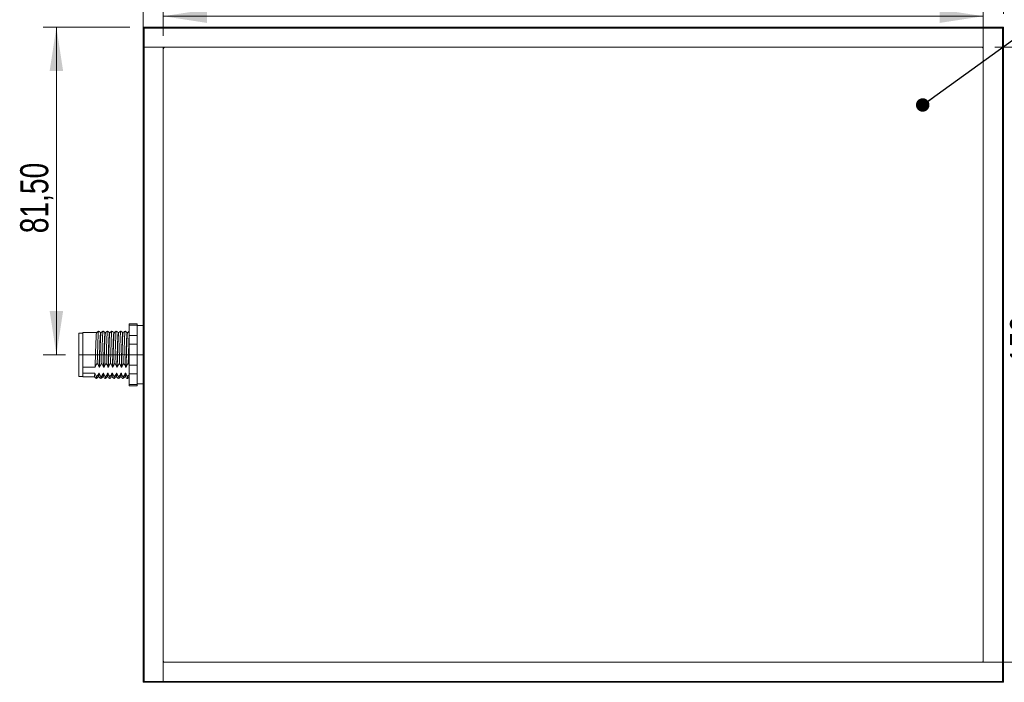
# Model space of a CAD drawing. Header units: millimetres. Extents: x 16 to 406, y 17 to 284.
# Tile 3 of 28: x 123 to 198, y 19 to 69. Entities that reach past the tile are written whole.
import ezdxf

# ---------------------------------------------------------------- set-up
doc = ezdxf.new("R2010")
doc.units = ezdxf.units.MM
doc.linetypes.add('CENTERX2', pattern=[20.32, 12.7, -2.54, 2.54, -2.54])
doc.styles.add('SLDTEXTSTYLE0', font='TXT', dxfattribs={"width": 0.75})
doc.dimstyles.new('SLDDIMSTYLE0', dxfattribs={"dimtxt": 2.116667, "dimasz": 3.302, "dimexe": 0, "dimexo": 0.0625, "dimgap": 0.529167, "dimtad": 1, "dimtoh": 1, "dimlfac": 3.3, "dimrnd": 1e-09, "dimzin": 12, "dimdsep": 46, "dimtxsty": 'SLDTEXTSTYLE0', "dimsah": 1, "dimcen": 0.09, "dimadec": 0, "dimazin": 0, "dimtfac": 1, "dimtofl": 0, "dimtmove": 0, "dimatfit": 3, "dimfxl": 1, "dimtolj": 1, "dimtzin": 12, "dimarcsym": 0})
doc.dimstyles.new('SLDDIMSTYLE1', dxfattribs={"dimtxt": 0, "dimasz": 1.016, "dimexe": 0, "dimexo": 0.0625, "dimgap": 0, "dimtad": 0, "dimtih": 1, "dimtoh": 1, "dimdec": 0, "dimrnd": 1e-09, "dimzin": 0, "dimdsep": 46, "dimtxsty": 'Standard', "dimblk1": 'DOT', "dimblk2": 'DOT', "dimsah": 1, "dimcen": 0.09, "dimadec": 0, "dimazin": 0, "dimtfac": 1.016, "dimtdec": 0, "dimtofl": 0, "dimtmove": 0, "dimatfit": 3, "dimldrblk": 'DOT', "dimfxl": 1, "dimtolj": 1, "dimtzin": 0, "dimarcsym": 0})

# ---------------------------------------------------------------- blocks, each defined once
blk = doc.blocks.new('*D128')
at = {"color": 7, "linetype": 'Continuous', "lineweight": 0}
for p, q in [((131.721, 68.103), (125.175, 68.103)), ((126.175, 43.406), (126.175, 68.103)), ((126.873, 43.406), (125.175, 43.406))]:
    blk.add_line(p, q, dxfattribs=at)
for points in [[(126.175, 68.103), (125.667, 64.801), (126.683, 64.801)], [(126.175, 43.406), (126.683, 46.708), (125.667, 46.708)]]:
    blk.add_solid(points, dxfattribs=at)
at = {"color": 7, "linetype": 'Continuous', "lineweight": 0, "insert": (123.446, 52.569), "char_height": 2.1167, "attachment_point": 1, "rotation": 90, "style": 'SLDTEXTSTYLE0'}
blk.add_mtext('81,50', dxfattribs=at)
blk = doc.blocks.new('*D129')
at = {"color": 7, "linetype": 'Continuous', "lineweight": 0}
for p, q in [((196.933, 66.587), (201.803, 66.587)), ((200.803, 66.587), (200.803, 20.224)), ((196.933, 20.224), (201.803, 20.224))]:
    blk.add_line(p, q, dxfattribs=at)
for points in [[(200.803, 66.587), (200.295, 63.285), (201.311, 63.285)], [(200.803, 20.224), (201.311, 23.526), (200.295, 23.526)]]:
    blk.add_solid(points, dxfattribs=at)
at = {"color": 7, "linetype": 'Continuous', "lineweight": 0, "insert": (198.074, 42.778), "char_height": 2.1167, "attachment_point": 1, "rotation": 90, "style": 'SLDTEXTSTYLE0'}
blk.add_mtext('153', dxfattribs=at)
blk = doc.blocks.new('*D130')
at = {"color": 7, "linetype": 'Continuous', "lineweight": 0}
for p, q in [((134.236, 67.466), (134.236, 69.934)), ((196.055, 67.466), (196.055, 69.934)), ((196.055, 68.934), (134.236, 68.934))]:
    blk.add_line(p, q, dxfattribs=at)
for points in [[(134.236, 68.934), (137.538, 68.426), (137.538, 69.442)], [(196.055, 68.934), (192.753, 69.442), (192.753, 68.426)]]:
    blk.add_solid(points, dxfattribs=at)
at = {"color": 7, "linetype": 'Continuous', "lineweight": 0, "insert": (159.241, 71.662), "char_height": 2.1167, "attachment_point": 1, "style": 'SLDTEXTSTYLE0'}
blk.add_mtext('204', dxfattribs=at)
blk = doc.blocks.new('*D131')
at = {"color": 7, "linetype": 'Continuous', "lineweight": 0}
for p, q in [((132.721, 67.587), (132.721, 73.367)), ((197.57, 69.103), (197.57, 73.367)), ((132.721, 72.367), (197.57, 72.367))]:
    blk.add_line(p, q, dxfattribs=at)
for points in [[(132.721, 72.367), (136.023, 71.859), (136.023, 72.875)], [(197.57, 72.367), (194.268, 72.875), (194.268, 71.859)]]:
    blk.add_solid(points, dxfattribs=at)
at = {"color": 7, "linetype": 'Continuous', "lineweight": 0, "insert": (159.241, 75.095), "char_height": 2.1167, "attachment_point": 1, "style": 'SLDTEXTSTYLE0'}
blk.add_mtext('214', dxfattribs=at)
blk = doc.blocks.new('*D132')
at = {"color": 7, "linetype": 'Continuous', "lineweight": 0}
for p, q in [((198.57, 68.103), (205.219, 68.103)), ((204.219, 68.103), (204.219, 18.709)), ((198.57, 18.709), (205.219, 18.709))]:
    blk.add_line(p, q, dxfattribs=at)
for points in [[(204.219, 68.103), (203.711, 64.801), (204.727, 64.801)], [(204.219, 18.709), (204.727, 22.011), (203.711, 22.011)]]:
    blk.add_solid(points, dxfattribs=at)
at = {"color": 7, "linetype": 'Continuous', "lineweight": 0, "insert": (201.491, 42.778), "char_height": 2.1167, "attachment_point": 1, "rotation": 90, "style": 'SLDTEXTSTYLE0'}
blk.add_mtext('163', dxfattribs=at)
blk = doc.blocks.new('_DOT')
at = {"color": 0, "linetype": 'ByBlock', "lineweight": -2}
blk.add_line((-0.5, 0), (-1, 0), dxfattribs=at)
at = {"color": 0, "linetype": 'ByBlock', "const_width": 0.5}
blk.add_lwpolyline([(-0.25, 0, 1), (0.25, 0, 1)], format="xyb", close=True, dxfattribs=at)

msp = doc.modelspace()

# ---------------------------------------------------------------- linework, layer by layer
at = {"color": 7, "linetype": 'Continuous', "lineweight": 15}
for p, q in [((132.7213, 68.1025), (132.7819, 68.0419)), ((132.7213, 68.1025), (134.2365, 68.1025)), ((132.7213, 66.5874), (132.7213, 68.1025)), ((134.2365, 68.0419), (132.7819, 68.0419)), ((132.7819, 68.0419), (132.7819, 66.5874)), ((134.2365, 68.0419), (134.2365, 68.1025)), ((134.2365, 68.1025), (196.0547, 68.1025)), ((196.0547, 68.0419), (134.2365, 68.0419)), ((196.0547, 68.1025), (196.0547, 68.0419)), ((196.0547, 68.0419), (196.0547, 68.1025)), ((196.0547, 68.1025), (197.5698, 68.1025)), ((196.0547, 66.5874), (196.0547, 68.0419)), ((196.0547, 20.2238), (196.0547, 68.0419)), ((197.5092, 68.0419), (196.0547, 68.0419)), ((197.5698, 68.1025), (197.5092, 68.0419)), ((197.5092, 66.5874), (197.5092, 68.0419)), ((197.5698, 68.1025), (197.5698, 66.5874)), ((132.7213, 20.2238), (132.7213, 66.5874)), ((132.7213, 66.5874), (132.7819, 66.5874)), ((132.7819, 66.5874), (132.7213, 66.5874)), ((132.7819, 66.5874), (132.7819, 20.2238)), ((132.7819, 66.5874), (134.2365, 66.5874)), ((196.0547, 66.5874), (132.7819, 66.5874)), ((134.2365, 66.5874), (134.2365, 18.7692)), ((134.2365, 20.345), (134.2365, 66.4662)), ((134.3577, 66.5874), (195.9335, 66.5874)), ((196.0547, 66.4662), (196.0547, 20.345)), ((197.5092, 66.5874), (197.5698, 66.5874)), ((197.5092, 20.2238), (197.5092, 66.5874)), ((197.5698, 66.5874), (197.5698, 20.2238)), ((131.6607, 45.6362), (131.6607, 45.7377)), ((132.2668, 45.6362), (131.6607, 45.6362)), ((131.6607, 44.849), (131.6607, 45.6362)), ((132.2668, 45.7377), (132.2668, 45.6362)), ((132.2668, 45.5286), (132.2668, 45.6362)), ((132.2668, 45.5286), (132.2668, 44.9566)), ((127.8728, 41.7692), (127.8728, 45.0419)), ((128.1759, 42.4722), (128.1759, 45.0722)), ((131.6607, 44.849), (132.2668, 44.849)), ((131.6607, 44.1929), (131.6607, 44.849)), ((132.2668, 44.849), (132.2668, 44.9566)), ((132.2668, 44.849), (132.2668, 44.1929)), ((132.2668, 44.1929), (131.6607, 44.1929)), ((131.6607, 42.6183), (131.6607, 44.1929)), ((132.2668, 43.9775), (132.2668, 44.1929)), ((132.2668, 43.9775), (132.2668, 42.8336)), ((128.1759, 42.4722), (129.0911, 42.4722)), ((128.1759, 42.4722), (128.1759, 42.2485)), ((129.3941, 42.4722), (129.4244, 42.4722)), ((129.7275, 42.4722), (129.7578, 42.4722)), ((130.0608, 42.4722), (130.0911, 42.4722)), ((130.3941, 42.4722), (130.4244, 42.4722)), ((130.7275, 42.4722), (130.7578, 42.4722)), ((131.0608, 42.4722), (131.0911, 42.4722)), ((131.3941, 42.4722), (131.4244, 42.4722)), ((131.6607, 42.6183), (132.2668, 42.6183)), ((131.6607, 41.9622), (131.6607, 42.6183)), ((132.2668, 42.6183), (132.2668, 42.8336)), ((132.2668, 42.6183), (132.2668, 41.9622)), ((128.1759, 42.2485), (128.1759, 42.0248)), ((129.0713, 42.0248), (128.1759, 42.0248)), ((128.1759, 41.7389), (128.1759, 42.0248)), ((129.4046, 42.0248), (129.3743, 42.0248)), ((129.7379, 42.0248), (129.7076, 42.0248)), ((130.0713, 42.0248), (130.0409, 42.0248)), ((130.4046, 42.0248), (130.3743, 42.0248)), ((130.7379, 42.0248), (130.7076, 42.0248)), ((131.0713, 42.0248), (131.0409, 42.0248)), ((131.4046, 42.0248), (131.3743, 42.0248)), ((132.2668, 41.9622), (131.6607, 41.9622)), ((131.6607, 41.1749), (131.6607, 41.9622)), ((132.2668, 41.8545), (132.2668, 41.9622)), ((132.2668, 41.8545), (132.2668, 41.2826)), ((131.6607, 41.1749), (132.2668, 41.1749)), ((131.6607, 41.0734), (131.6607, 41.1749)), ((132.2668, 41.1749), (132.2668, 41.2826)), ((132.2668, 41.1749), (132.2668, 41.0734)), ((132.7819, 20.2238), (132.7213, 20.2238)), ((132.7213, 18.7086), (132.7213, 20.2238)), ((132.7819, 20.2238), (132.7819, 18.7692)), ((134.2365, 20.2238), (134.2365, 18.7692)), ((134.2365, 20.2238), (197.5092, 20.2238)), ((195.9335, 20.2238), (134.3577, 20.2238)), ((197.5092, 20.2238), (196.0547, 20.2238)), ((197.5092, 18.7692), (197.5092, 20.2238)), ((197.5092, 20.2238), (197.5698, 20.2238)), ((197.5698, 20.2238), (197.5092, 20.2238)), ((197.5698, 20.2238), (197.5698, 18.7086)), ((132.7213, 18.7086), (132.7819, 18.7692)), ((134.2365, 18.7086), (132.7213, 18.7086)), ((132.7819, 18.7692), (134.2365, 18.7692)), ((134.2365, 18.7692), (134.2365, 18.7086)), ((134.2365, 18.7692), (196.0547, 18.7692)), ((134.2365, 18.7086), (134.2365, 18.7692)), ((196.0547, 18.7086), (134.2365, 18.7086)), ((196.0547, 18.7692), (197.5092, 18.7692)), ((196.0547, 18.7692), (196.0547, 18.7086)), ((197.5698, 18.7086), (196.0547, 18.7086)), ((197.5698, 18.7086), (197.5092, 18.7692))]:
    msp.add_line(p, q, dxfattribs=at)
at = {"color": 7, "linetype": 'CENTERX2', "lineweight": 0}
msp.add_line((127.8728, 43.4056), (132.7819, 43.4056), dxfattribs=at)
at = {"color": 7, "linetype": 'Continuous', "lineweight": 15}
for centre, start, end in [((134.3577, 66.4662), 90, 180), ((195.9335, 66.4662), 0, 90), ((134.3577, 20.345), 180, 270), ((195.9335, 20.345), 270, 0)]:
    msp.add_arc(centre, 0.1212, start, end, dxfattribs=at)
for points in [[(132.2668, 45.7377), (131.6607, 45.7377)], [(132.7213, 45.6025), (132.2668, 45.6025)], [(128.1759, 45.0419), (127.8728, 45.0419)], [(129.2062, 45.0722), (128.1759, 45.0722)], [(129.5396, 45.0722), (129.5092, 45.0722)], [(129.8728, 45.0722), (129.8426, 45.0722)], [(130.2061, 45.0722), (130.1758, 45.0722)], [(130.5395, 45.0722), (130.5092, 45.0722)], [(130.8729, 45.0722), (130.8425, 45.0722)], [(131.5395, 45.0722), (131.5092, 45.0722)], [(132.7213, 45.1697), (132.6922, 45.193)], [(127.8728, 41.7692), (128.1759, 41.7692)], [(128.1759, 41.7389), (129.0395, 41.7389)], [(129.3426, 41.7389), (129.3729, 41.7389)], [(130.0092, 41.7389), (130.0395, 41.7389)], [(130.3425, 41.7389), (130.3728, 41.7389)], [(130.6759, 41.7389), (130.7062, 41.7389)], [(131.0092, 41.7389), (131.0396, 41.7389)], [(132.7049, 41.7394), (132.7213, 41.7263)], [(131.6607, 41.0734), (132.2668, 41.0734)], [(132.2668, 41.2086), (132.7213, 41.2086)]]:
    msp.add_open_spline(points, degree=1, dxfattribs=at)
for points, knots in [([(129.2062, 45.0571), (129.2046, 45.0613), (129.1979, 45.0778), (129.1857, 44.9651), (129.17, 44.7264), (129.1555, 44.3695), (129.1395, 43.9357), (129.1243, 43.4583), (129.1087, 42.9448), (129.0973, 42.6382), (129.0911, 42.4722)], [0, 0, 0, 0, 0.0445253, 0.1784782, 0.3125505, 0.4440714, 0.5786208, 0.7117413, 0.843936, 1, 1, 1, 1]), ([(129.3565, 45.193), (129.3312, 45.1728), (129.2807, 45.1323), (129.2302, 45.0919), (129.2049, 45.0717)], [0, 0, 0, 0, 0.5000113, 1, 1, 1, 1]), ([(129.3565, 45.1827), (129.3553, 45.1845), (129.3491, 45.1934), (129.3372, 45.0793), (129.3215, 44.8223), (129.307, 44.4396), (129.2911, 43.9744), (129.2758, 43.4616), (129.2641, 43.0474), (129.2568, 42.8223), (129.2547, 42.7578)], [0, 0, 0, 0, 0.03809252, 0.18923646, 0.3405151, 0.4889156, 0.64073241, 0.79093747, 0.94009797, 1, 1, 1, 1]), ([(129.5104, 45.0717), (129.4852, 45.092), (129.4346, 45.1324), (129.3841, 45.1728), (129.3588, 45.193)], [0, 0, 0, 0, 0.499989, 1, 1, 1, 1]), ([(129.5092, 45.0571), (129.5076, 45.0613), (129.501, 45.0778), (129.4887, 44.9651), (129.473, 44.7264), (129.4586, 44.3695), (129.4426, 43.9357), (129.4274, 43.4583), (129.4117, 42.9448), (129.4003, 42.6382), (129.3941, 42.4722)], [0, 0, 0, 0, 0.0445253, 0.1784782, 0.3125506, 0.4440714, 0.5786208, 0.7117413, 0.843936, 1, 1, 1, 1]), ([(129.5396, 45.0648), (129.5389, 45.0672), (129.5333, 45.0889), (129.5225, 44.9985), (129.5065, 44.7896), (129.4921, 44.4526), (129.4763, 44.0334), (129.4607, 43.5607), (129.4477, 43.127), (129.4352, 42.7592), (129.428, 42.5679), (129.4244, 42.4722)], [0, 0, 0, 0, 0.0165491, 0.1496872, 0.2841351, 0.415565, 0.5496226, 0.6834416, 0.814984, 0.9075, 1, 1, 1, 1]), ([(129.6898, 45.193), (129.6646, 45.1728), (129.614, 45.1323), (129.5635, 45.0919), (129.5382, 45.0717)], [0, 0, 0, 0, 0.5000113, 1, 1, 1, 1]), ([(129.6898, 45.1908), (129.6896, 45.1914), (129.6845, 45.2037), (129.6739, 45.1162), (129.658, 44.8898), (129.6436, 44.529), (129.6278, 44.0788), (129.6122, 43.5727), (129.5996, 43.1187), (129.5913, 42.8577), (129.5881, 42.7578)], [0, 0, 0, 0, 0.0065658, 0.1568631, 0.3086384, 0.4570076, 0.6083425, 0.7594081, 0.9079043, 1, 1, 1, 1]), ([(129.8438, 45.0717), (129.8185, 45.092), (129.768, 45.1324), (129.7174, 45.1728), (129.6922, 45.193)], [0, 0, 0, 0, 0.499989, 1, 1, 1, 1]), ([(129.8426, 45.0648), (129.842, 45.0672), (129.8363, 45.0889), (129.8255, 44.9985), (129.8095, 44.7896), (129.7951, 44.4526), (129.7794, 44.0334), (129.7637, 43.5607), (129.7508, 43.127), (129.7382, 42.7592), (129.7311, 42.5679), (129.7275, 42.4722)], [0, 0, 0, 0, 0.0165491, 0.1496872, 0.2841351, 0.415565, 0.5496226, 0.6834416, 0.814984, 0.9075, 1, 1, 1, 1]), ([(129.8715, 45.0623), (129.8674, 45.0537), (129.8583, 45.0348), (129.8431, 44.8422), (129.8285, 44.5333), (129.8131, 44.128), (129.7972, 43.6639), (129.7838, 43.2123), (129.7702, 42.8053), (129.7619, 42.5834), (129.7578, 42.4722)], [0, 0, 0, 0, 0.1112241, 0.2473812, 0.3807073, 0.5155973, 0.6514516, 0.784323, 0.8919803, 1, 1, 1, 1]), ([(130.0232, 45.193), (129.9979, 45.1728), (129.9474, 45.1323), (129.8968, 45.0919), (129.8716, 45.0717)], [0, 0, 0, 0, 0.5000022, 1, 1, 1, 1]), ([(130.0231, 45.1829), (130.019, 45.1737), (130.0098, 45.1534), (129.9946, 44.9466), (129.98, 44.6154), (129.9646, 44.1803), (129.9487, 43.6835), (129.9352, 43.191), (129.9257, 42.8934), (129.9214, 42.7578)], [0, 0, 0, 0, 0.1244815, 0.2764958, 0.4253502, 0.5759502, 0.7276265, 0.8759734, 1, 1, 1, 1]), ([(130.1771, 45.0717), (130.1518, 45.092), (130.1013, 45.1324), (130.0508, 45.1728), (130.0255, 45.193)], [0, 0, 0, 0, 0.5000072, 1, 1, 1, 1]), ([(130.1758, 45.0671), (130.1713, 45.0581), (130.1618, 45.0391), (130.1462, 44.8425), (130.1315, 44.5332), (130.1161, 44.1281), (130.1002, 43.6639), (130.0868, 43.2123), (130.0733, 42.8053), (130.065, 42.5834), (130.0608, 42.4722)], [0, 0, 0, 0, 0.1211867, 0.2558176, 0.3876492, 0.5210271, 0.6553586, 0.7867406, 0.8931911, 1, 1, 1, 1]), ([(130.2048, 45.0558), (130.2018, 45.0546), (130.1939, 45.0516), (130.1798, 44.8926), (130.1648, 44.6086), (130.1499, 44.22), (130.1338, 43.766), (130.1197, 43.2984), (130.1053, 42.8518), (130.0958, 42.5991), (130.0911, 42.4722)], [0, 0, 0, 0, 0.0822001, 0.2183383, 0.3525541, 0.4865694, 0.6227413, 0.755942, 0.8774942, 1, 1, 1, 1]), ([(130.3565, 45.193), (130.3312, 45.1728), (130.2807, 45.1323), (130.2302, 45.0919), (130.2049, 45.0717)], [0, 0, 0, 0, 0.4999977, 1, 1, 1, 1]), ([(130.3564, 45.1759), (130.3534, 45.1747), (130.3454, 45.1714), (130.3314, 45.0007), (130.3163, 44.6962), (130.3014, 44.279), (130.2853, 43.7931), (130.2706, 43.2644), (130.2601, 42.9292), (130.2547, 42.7578)], [0, 0, 0, 0, 0.09227003, 0.24424521, 0.39407506, 0.54368109, 0.69569388, 0.84439075, 1, 1, 1, 1]), ([(130.5104, 45.0717), (130.4852, 45.092), (130.4346, 45.1324), (130.3841, 45.1728), (130.3588, 45.193)], [0, 0, 0, 0, 0.4999981, 1, 1, 1, 1]), ([(130.5092, 45.0582), (130.5057, 45.0573), (130.4973, 45.055), (130.4829, 44.8931), (130.4678, 44.6085), (130.4529, 44.2201), (130.4368, 43.766), (130.4228, 43.2984), (130.4083, 42.8518), (130.3989, 42.5991), (130.3941, 42.4722)], [0, 0, 0, 0, 0.09270439, 0.22728446, 0.35996416, 0.49244563, 0.62705904, 0.75873522, 0.87889632, 1, 1, 1, 1]), ([(130.5382, 45.0555), (130.5363, 45.058), (130.5294, 45.0666), (130.5166, 44.9369), (130.5011, 44.6796), (130.4866, 44.3089), (130.4705, 43.8668), (130.4556, 43.3848), (130.4405, 42.9051), (130.4297, 42.6091), (130.4245, 42.4738), (130.4244, 42.4722)], [0, 0, 0, 0, 0.0533465, 0.18921, 0.3243493, 0.45765, 0.5938836, 0.7278512, 0.8622134, 0.9983795, 1, 1, 1, 1]), ([(130.6898, 45.193), (130.6646, 45.1728), (130.614, 45.1323), (130.5635, 45.0919), (130.5382, 45.0717)], [0, 0, 0, 0, 0.5000022, 1, 1, 1, 1]), ([(130.6898, 45.1755), (130.6878, 45.1782), (130.6809, 45.1875), (130.6681, 45.0483), (130.6526, 44.7723), (130.6381, 44.3745), (130.622, 43.9009), (130.606, 43.3386), (130.5945, 42.9652), (130.5881, 42.7578)], [0, 0, 0, 0, 0.0602939, 0.2119548, 0.3628076, 0.5116086, 0.6636824, 0.8132276, 1, 1, 1, 1]), ([(130.8438, 45.0717), (130.8185, 45.092), (130.768, 45.1324), (130.7174, 45.1728), (130.6922, 45.193)], [0, 0, 0, 0, 0.49999357, 1, 1, 1, 1]), ([(130.8425, 45.0554), (130.8402, 45.0588), (130.8328, 45.0691), (130.8196, 44.9377), (130.8042, 44.6794), (130.7896, 44.309), (130.7735, 43.8668), (130.7586, 43.3848), (130.7435, 42.9051), (130.7327, 42.6091), (130.7275, 42.4738), (130.7275, 42.4722)], [0, 0, 0, 0, 0.064293, 0.1985854, 0.3321621, 0.4639214, 0.5985796, 0.7309981, 0.8638067, 0.9983983, 1, 1, 1, 1]), ([(130.8716, 45.0615), (130.8707, 45.064), (130.8648, 45.0799), (130.8534, 44.9748), (130.8376, 44.7462), (130.8232, 44.3947), (130.8072, 43.9655), (130.7919, 43.4882), (130.7772, 43.0051), (130.7653, 42.6686), (130.7589, 42.5026), (130.7578, 42.4722)], [0, 0, 0, 0, 0.0247259, 0.1600197, 0.2957965, 0.4287775, 0.5647738, 0.6996847, 0.8331776, 0.9694433, 1, 1, 1, 1]), ([(131.0232, 45.193), (130.9979, 45.1728), (130.9474, 45.1323), (130.8968, 45.0919), (130.8716, 45.0717)], [0, 0, 0, 0, 0.5000068, 1, 1, 1, 1]), ([(131.0256, 45.1764), (131.0239, 45.1822), (131.0171, 45.2047), (131.0049, 45.091), (130.9891, 44.8431), (130.9747, 44.4668), (130.9588, 44.006), (130.9447, 43.5409), (130.9329, 43.1165), (130.9252, 42.8782), (130.9214, 42.7578)], [0, 0, 0, 0, 0.05152398, 0.1988565, 0.3467147, 0.49152927, 0.6396264, 0.78654203, 0.89208535, 1, 1, 1, 1]), ([(131.1771, 45.0717), (131.1518, 45.092), (131.1013, 45.1324), (131.0508, 45.1728), (131.0255, 45.193)], [0, 0, 0, 0, 0.4999981, 1, 1, 1, 1]), ([(131.1759, 45.0588), (131.1746, 45.0627), (131.1683, 45.0813), (131.1564, 44.9759), (131.1406, 44.7459), (131.1262, 44.3948), (131.1103, 43.9655), (131.0949, 43.4882), (131.0803, 43.0051), (131.0683, 42.6686), (131.062, 42.5026), (131.0608, 42.4722)], [0, 0, 0, 0, 0.0360832, 0.1698015, 0.3039971, 0.4354296, 0.5698421, 0.703182, 0.8351203, 0.9697992, 1, 1, 1, 1]), ([(131.205, 45.0704), (131.2001, 45.0544), (131.1901, 45.0218), (131.1741, 44.8033), (131.1597, 44.478), (131.144, 44.0619), (131.1283, 43.5918), (131.1139, 43.1068), (131.1009, 42.7294), (131.0934, 42.5322), (131.0911, 42.4722)], [0, 0, 0, 0, 0.1316106, 0.2676559, 0.4006426, 0.5360307, 0.6715394, 0.8044692, 0.9404602, 1, 1, 1, 1]), ([(131.3565, 45.193), (131.3312, 45.1728), (131.2807, 45.1323), (131.2302, 45.0919), (131.2049, 45.0717)], [0, 0, 0, 0, 0.5000022, 1, 1, 1, 1]), ([(131.3589, 45.1841), (131.3582, 45.1875), (131.3525, 45.215), (131.3417, 45.125), (131.3257, 44.9092), (131.3112, 44.5549), (131.2955, 44.1097), (131.2806, 43.6334), (131.2678, 43.1697), (131.2591, 42.8961), (131.2547, 42.7578)], [0, 0, 0, 0, 0.02077836, 0.16723073, 0.31551736, 0.46047116, 0.6080416, 0.75574354, 0.87654371, 1, 1, 1, 1]), ([(131.5104, 45.0717), (131.4852, 45.092), (131.4346, 45.1324), (131.3841, 45.1728), (131.3588, 45.193)], [0, 0, 0, 0, 0.49999357, 1, 1, 1, 1]), ([(131.5092, 45.0683), (131.5089, 45.0696), (131.5036, 45.092), (131.4932, 45.0071), (131.4772, 44.8076), (131.4627, 44.4768), (131.4471, 44.0622), (131.4313, 43.5917), (131.4169, 43.1068), (131.4039, 42.7294), (131.3964, 42.5322), (131.3941, 42.4722)], [0, 0, 0, 0, 0.0082521, 0.1411397, 0.2756922, 0.4072196, 0.541122, 0.6751437, 0.8066149, 0.9411136, 1, 1, 1, 1]), ([(131.5382, 45.0597), (131.5344, 45.0538), (131.5257, 45.04), (131.5108, 44.8579), (131.4961, 44.5564), (131.4808, 44.156), (131.4648, 43.6946), (131.4504, 43.2097), (131.4365, 42.7914), (131.4278, 42.5626), (131.4244, 42.4722)], [0, 0, 0, 0, 0.10251145, 0.23869902, 0.37225659, 0.5069174, 0.64290283, 0.77583578, 0.91142652, 1, 1, 1, 1]), ([(131.6607, 45.1697), (131.6452, 45.1572), (131.6043, 45.1246), (131.5635, 45.0919), (131.5382, 45.0717)], [0, 0, 0, 0, 0.3811298, 1, 1, 1, 1]), ([(131.6607, 44.9062), (131.6563, 44.8182), (131.6469, 44.6298), (131.6323, 44.2086), (131.6166, 43.7264), (131.6028, 43.2234), (131.593, 42.914), (131.5881, 42.7578)], [0, 0, 0, 0, 0.1841547, 0.3941325, 0.6061753, 0.8012672, 1, 1, 1, 1]), ([(129.0911, 42.4722), (129.1126, 42.521), (129.145, 42.5946), (129.2044, 42.6887), (129.2379, 42.7347), (129.2547, 42.7578)], [0, 0, 0, 0, 0.4964617, 0.7479036, 1, 1, 1, 1]), ([(129.2547, 42.7578), (129.2686, 42.7363), (129.3053, 42.6799), (129.3557, 42.5852), (129.3813, 42.51), (129.3941, 42.4722)], [0, 0, 0, 0, 0.2340909, 0.6153354, 1, 1, 1, 1]), ([(129.4244, 42.4722), (129.4459, 42.521), (129.4784, 42.5946), (129.5378, 42.6887), (129.5713, 42.7347), (129.5881, 42.7578)], [0, 0, 0, 0, 0.4964617, 0.7479036, 1, 1, 1, 1]), ([(129.5881, 42.7578), (129.602, 42.7363), (129.6386, 42.6799), (129.689, 42.5852), (129.7146, 42.51), (129.7275, 42.4722)], [0, 0, 0, 0, 0.2340909, 0.6153354, 1, 1, 1, 1]), ([(129.7578, 42.4722), (129.7793, 42.521), (129.8117, 42.5946), (129.8711, 42.6887), (129.9046, 42.7347), (129.9214, 42.7578)], [0, 0, 0, 0, 0.4964579, 0.7479038, 1, 1, 1, 1]), ([(129.9214, 42.7578), (129.9353, 42.7363), (129.9719, 42.6799), (130.0223, 42.5852), (130.0479, 42.51), (130.0608, 42.4722)], [0, 0, 0, 0, 0.2340911, 0.6153323, 1, 1, 1, 1]), ([(130.0911, 42.4722), (130.1126, 42.521), (130.145, 42.5946), (130.2044, 42.6887), (130.2379, 42.7347), (130.2547, 42.7578)], [0, 0, 0, 0, 0.49646, 0.7479028, 1, 1, 1, 1]), ([(130.2547, 42.7578), (130.2686, 42.7363), (130.3053, 42.6799), (130.3557, 42.5852), (130.3813, 42.51), (130.3941, 42.4722)], [0, 0, 0, 0, 0.2340906, 0.6153346, 1, 1, 1, 1]), ([(130.4244, 42.4722), (130.4459, 42.521), (130.4784, 42.5946), (130.5378, 42.6887), (130.5713, 42.7347), (130.5881, 42.7578)], [0, 0, 0, 0, 0.4964608, 0.7479032, 1, 1, 1, 1]), ([(130.5881, 42.7578), (130.602, 42.7363), (130.6386, 42.6799), (130.689, 42.5852), (130.7146, 42.51), (130.7275, 42.4722)], [0, 0, 0, 0, 0.2340906, 0.6153346, 1, 1, 1, 1]), ([(130.7578, 42.4722), (130.7793, 42.521), (130.8117, 42.5946), (130.8711, 42.6887), (130.9046, 42.7347), (130.9214, 42.7578)], [0, 0, 0, 0, 0.4964598, 0.7479037, 1, 1, 1, 1]), ([(130.9214, 42.7578), (130.9353, 42.7363), (130.9719, 42.6799), (131.0224, 42.5852), (131.0479, 42.51), (131.0608, 42.4722)], [0, 0, 0, 0, 0.234091, 0.6153339, 1, 1, 1, 1]), ([(131.0911, 42.4722), (131.1126, 42.521), (131.145, 42.5946), (131.2044, 42.6887), (131.2379, 42.7347), (131.2547, 42.7578)], [0, 0, 0, 0, 0.4964608, 0.7479032, 1, 1, 1, 1]), ([(131.2547, 42.7578), (131.2686, 42.7363), (131.3053, 42.6799), (131.3557, 42.5852), (131.3813, 42.51), (131.3941, 42.4722)], [0, 0, 0, 0, 0.2340906, 0.6153346, 1, 1, 1, 1]), ([(131.4244, 42.4722), (131.4459, 42.521), (131.4784, 42.5946), (131.5378, 42.6887), (131.5713, 42.7347), (131.5881, 42.7578)], [0, 0, 0, 0, 0.4964598, 0.7479037, 1, 1, 1, 1]), ([(131.5881, 42.7578), (131.6023, 42.7364), (131.6294, 42.6955), (131.6506, 42.6528), (131.6607, 42.6325)], [0, 0, 0, 0, 0.5229467, 1, 1, 1, 1]), ([(129.0394, 41.7389), (129.0646, 41.7187), (129.1152, 41.6783), (129.1657, 41.6379), (129.191, 41.6177)], [0, 0, 0, 0, 0.4999897, 1, 1, 1, 1]), ([(129.0713, 42.0248), (129.0673, 41.964), (129.0595, 41.8425), (129.0486, 41.7469), (129.0422, 41.753), (129.0395, 41.7556)], [0, 0, 0, 0, 0.3678949, 0.7351152, 1, 1, 1, 1]), ([(129.2107, 41.7392), (129.1967, 41.7606), (129.1601, 41.8171), (129.1097, 41.9118), (129.0841, 41.987), (129.0713, 42.0248)], [0, 0, 0, 0, 0.23409105, 0.6153357, 1, 1, 1, 1]), ([(129.2107, 41.7392), (129.2068, 41.6971), (129.2, 41.6238), (129.1937, 41.632), (129.191, 41.6355)], [0, 0, 0, 0, 0.5727885, 1, 1, 1, 1]), ([(129.1927, 41.6187), (129.218, 41.6389), (129.2685, 41.6793), (129.3191, 41.7197), (129.3443, 41.7399)], [0, 0, 0, 0, 0.50000102, 1, 1, 1, 1]), ([(129.3743, 42.0248), (129.3528, 41.9759), (129.3204, 41.9024), (129.2609, 41.8083), (129.2274, 41.7622), (129.2107, 41.7392)], [0, 0, 0, 0, 0.4964614, 0.7479039, 1, 1, 1, 1]), ([(129.3743, 42.0248), (129.3704, 41.964), (129.3625, 41.8425), (129.3517, 41.7469), (129.3452, 41.753), (129.3426, 41.7556)], [0, 0, 0, 0, 0.3678949, 0.7351152, 1, 1, 1, 1]), ([(129.3716, 41.7394), (129.3968, 41.7192), (129.4474, 41.6788), (129.4979, 41.6384), (129.5232, 41.6182)], [0, 0, 0, 0, 0.499989, 1, 1, 1, 1]), ([(129.4046, 42.0248), (129.3977, 41.9219), (129.3868, 41.7588), (129.3767, 41.753), (129.3729, 41.7509)], [0, 0, 0, 0, 0.6306581, 1, 1, 1, 1]), ([(129.544, 41.7392), (129.5301, 41.7606), (129.4935, 41.8171), (129.443, 41.9118), (129.4174, 41.987), (129.4046, 42.0248)], [0, 0, 0, 0, 0.23409105, 0.6153357, 1, 1, 1, 1]), ([(129.5255, 41.6182), (129.5508, 41.6384), (129.6013, 41.6788), (129.6518, 41.7192), (129.6771, 41.7394)], [0, 0, 0, 0, 0.5000111, 1, 1, 1, 1]), ([(129.544, 41.7392), (129.5412, 41.7087), (129.5349, 41.6389), (129.529, 41.6356), (129.5256, 41.6337)], [0, 0, 0, 0, 0.4366407, 1, 1, 1, 1]), ([(129.7076, 42.0248), (129.6861, 41.9759), (129.6537, 41.9024), (129.5943, 41.8083), (129.5608, 41.7622), (129.544, 41.7392)], [0, 0, 0, 0, 0.4964614, 0.7479039, 1, 1, 1, 1]), ([(129.7076, 42.0248), (129.7007, 41.921), (129.6903, 41.7631), (129.6805, 41.7563), (129.6772, 41.754)], [0, 0, 0, 0, 0.6571958, 1, 1, 1, 1]), ([(129.7379, 42.0248), (129.7322, 41.9435), (129.7213, 41.7878), (129.7106, 41.7154), (129.7052, 41.7418), (129.7049, 41.7434)], [0, 0, 0, 0, 0.50681522, 0.97095608, 1, 1, 1, 1]), ([(129.7049, 41.7394), (129.7302, 41.7192), (129.7807, 41.6788), (129.8312, 41.6384), (129.8565, 41.6182)], [0, 0, 0, 0, 0.4999981, 1, 1, 1, 1]), ([(129.8773, 41.7392), (129.8634, 41.7606), (129.8268, 41.8171), (129.7764, 41.9118), (129.7508, 41.987), (129.7379, 42.0248)], [0, 0, 0, 0, 0.2340904, 0.615334, 1, 1, 1, 1]), ([(129.8588, 41.6182), (129.8841, 41.6384), (129.9346, 41.6788), (129.9852, 41.7192), (130.0104, 41.7394)], [0, 0, 0, 0, 0.4999929, 1, 1, 1, 1]), ([(129.8773, 41.7392), (129.8757, 41.7208), (129.8694, 41.6497), (129.8634, 41.6354), (129.8589, 41.6248)], [0, 0, 0, 0, 0.2587409, 1, 1, 1, 1]), ([(130.0409, 42.0248), (130.0194, 41.9759), (129.987, 41.9024), (129.9276, 41.8083), (129.8941, 41.7622), (129.8773, 41.7392)], [0, 0, 0, 0, 0.4964597, 0.747903, 1, 1, 1, 1]), ([(130.0409, 42.0248), (130.0352, 41.9376), (130.0248, 41.7788), (130.0149, 41.7559), (130.0104, 41.7456)], [0, 0, 0, 0, 0.54877263, 1, 1, 1, 1]), ([(130.0382, 41.7394), (130.0635, 41.7192), (130.114, 41.6788), (130.1646, 41.6384), (130.1898, 41.6182)], [0, 0, 0, 0, 0.50000718, 1, 1, 1, 1]), ([(130.0713, 42.0248), (130.0667, 41.9569), (130.0569, 41.8112), (130.0463, 41.7256), (130.0404, 41.7461), (130.0395, 41.7493)], [0, 0, 0, 0, 0.42333401, 0.90931274, 1, 1, 1, 1]), ([(130.2107, 41.7392), (130.1967, 41.7606), (130.1601, 41.8171), (130.1097, 41.9118), (130.0841, 41.987), (130.0713, 42.0248)], [0, 0, 0, 0, 0.2340913, 0.6153326, 1, 1, 1, 1]), ([(130.2107, 41.7392), (130.2102, 41.7334), (130.2044, 41.6672), (130.1974, 41.6018), (130.1911, 41.6272), (130.1897, 41.6326)], [0, 0, 0, 0, 0.0706154, 0.8029702, 1, 1, 1, 1]), ([(130.1922, 41.6182), (130.2174, 41.6384), (130.268, 41.6788), (130.3185, 41.7192), (130.3438, 41.7394)], [0, 0, 0, 0, 0.500002, 1, 1, 1, 1]), ([(130.3743, 42.0248), (130.3528, 41.9759), (130.3204, 41.9024), (130.2609, 41.8083), (130.2274, 41.7622), (130.2107, 41.7392)], [0, 0, 0, 0, 0.4964614, 0.7479039, 1, 1, 1, 1]), ([(130.3743, 42.0248), (130.3697, 41.9569), (130.36, 41.8112), (130.3494, 41.7256), (130.3434, 41.7461), (130.3425, 41.7493)], [0, 0, 0, 0, 0.42333409, 0.90931274, 1, 1, 1, 1]), ([(130.3716, 41.7394), (130.3968, 41.7192), (130.4474, 41.6788), (130.4979, 41.6384), (130.5232, 41.6182)], [0, 0, 0, 0, 0.4999981, 1, 1, 1, 1]), ([(130.4046, 42.0248), (130.4012, 41.9717), (130.3926, 41.8372), (130.3817, 41.7373), (130.3748, 41.7512), (130.3728, 41.7551)], [0, 0, 0, 0, 0.3189199, 0.8071317, 1, 1, 1, 1]), ([(130.544, 41.7392), (130.5301, 41.7606), (130.4935, 41.8171), (130.443, 41.9118), (130.4174, 41.987), (130.4046, 42.0248)], [0, 0, 0, 0, 0.2340912, 0.6153342, 1, 1, 1, 1]), ([(130.5255, 41.6182), (130.5508, 41.6384), (130.6013, 41.6788), (130.6518, 41.7192), (130.6771, 41.7394)], [0, 0, 0, 0, 0.5000065, 1, 1, 1, 1]), ([(130.544, 41.7392), (130.5391, 41.6845), (130.5327, 41.6148), (130.5268, 41.6282), (130.5255, 41.6311)], [0, 0, 0, 0, 0.7841618, 1, 1, 1, 1]), ([(130.7076, 42.0248), (130.6861, 41.9759), (130.6537, 41.9024), (130.5943, 41.8083), (130.5608, 41.7622), (130.544, 41.7392)], [0, 0, 0, 0, 0.4964614, 0.7479039, 1, 1, 1, 1]), ([(130.7076, 42.0248), (130.7042, 41.9717), (130.6956, 41.8372), (130.6847, 41.7373), (130.6778, 41.7512), (130.6759, 41.7551)], [0, 0, 0, 0, 0.31892, 0.8071317, 1, 1, 1, 1]), ([(130.7049, 41.7394), (130.7302, 41.7192), (130.7807, 41.6788), (130.8312, 41.6384), (130.8565, 41.6182)], [0, 0, 0, 0, 0.5000026, 1, 1, 1, 1]), ([(130.7379, 42.0248), (130.7356, 41.9878), (130.7282, 41.8664), (130.7172, 41.7505), (130.7092, 41.7536), (130.7062, 41.7548)], [0, 0, 0, 0, 0.2143573, 0.7039568, 1, 1, 1, 1]), ([(130.8773, 41.7392), (130.8634, 41.7606), (130.8268, 41.8171), (130.7764, 41.9118), (130.7508, 41.987), (130.7379, 42.0248)], [0, 0, 0, 0, 0.2340907, 0.6153349, 1, 1, 1, 1]), ([(130.8588, 41.6182), (130.8841, 41.6384), (130.9346, 41.6788), (130.9852, 41.7192), (131.0104, 41.7394)], [0, 0, 0, 0, 0.4999975, 1, 1, 1, 1]), ([(130.8773, 41.7392), (130.8729, 41.6917), (130.8666, 41.6235), (130.8607, 41.6289), (130.8589, 41.6306)], [0, 0, 0, 0, 0.6965804, 1, 1, 1, 1]), ([(131.0409, 42.0248), (131.0194, 41.9759), (130.987, 41.9024), (130.9276, 41.8083), (130.8941, 41.7622), (130.8773, 41.7392)], [0, 0, 0, 0, 0.4964606, 0.7479034, 1, 1, 1, 1]), ([(131.0409, 42.0248), (131.0387, 41.9879), (131.0312, 41.8666), (131.0206, 41.7535), (131.0131, 41.7555), (131.0105, 41.7562)], [0, 0, 0, 0, 0.223453, 0.7338273, 1, 1, 1, 1]), ([(131.0382, 41.7394), (131.0635, 41.7192), (131.114, 41.6788), (131.1646, 41.6384), (131.1898, 41.6182)], [0, 0, 0, 0, 0.4999981, 1, 1, 1, 1]), ([(131.0713, 42.0248), (131.0701, 42.0052), (131.0637, 41.8982), (131.0527, 41.7655), (131.0436, 41.7537), (131.0396, 41.7484)], [0, 0, 0, 0, 0.1099384, 0.6002025, 1, 1, 1, 1]), ([(131.2107, 41.7392), (131.1967, 41.7606), (131.1601, 41.8171), (131.1097, 41.9118), (131.0841, 41.987), (131.0713, 42.0248)], [0, 0, 0, 0, 0.2340912, 0.6153342, 1, 1, 1, 1]), ([(131.1922, 41.6182), (131.2174, 41.6384), (131.268, 41.6788), (131.3185, 41.7192), (131.3438, 41.7394)], [0, 0, 0, 0, 0.5000065, 1, 1, 1, 1]), ([(131.2107, 41.7392), (131.2068, 41.6983), (131.2005, 41.6311), (131.1946, 41.628), (131.1922, 41.6268)], [0, 0, 0, 0, 0.60856, 1, 1, 1, 1]), ([(131.3743, 42.0248), (131.3528, 41.9759), (131.3204, 41.9024), (131.2609, 41.8083), (131.2274, 41.7622), (131.2107, 41.7392)], [0, 0, 0, 0, 0.4964614, 0.7479039, 1, 1, 1, 1]), ([(131.3743, 42.0248), (131.3731, 42.0052), (131.3668, 41.8983), (131.3562, 41.7693), (131.3475, 41.7572), (131.3438, 41.7521)], [0, 0, 0, 0, 0.1145263, 0.6252498, 1, 1, 1, 1]), ([(131.4046, 42.0248), (131.4045, 42.0237), (131.3993, 41.9324), (131.3885, 41.8004), (131.3778, 41.7179), (131.3722, 41.744), (131.3716, 41.7469)], [0, 0, 0, 0, 0.0056074, 0.4767915, 0.9417337, 1, 1, 1, 1]), ([(131.3716, 41.7394), (131.3968, 41.7192), (131.4474, 41.6788), (131.4979, 41.6384), (131.5232, 41.6182)], [0, 0, 0, 0, 0.5000026, 1, 1, 1, 1]), ([(131.544, 41.7392), (131.5301, 41.7606), (131.4935, 41.8171), (131.443, 41.9118), (131.4174, 41.987), (131.4046, 42.0248)], [0, 0, 0, 0, 0.2340907, 0.6153349, 1, 1, 1, 1]), ([(131.544, 41.7392), (131.5376, 41.6676), (131.5306, 41.589), (131.5237, 41.623), (131.5231, 41.6261)], [0, 0, 0, 0, 0.9097749, 1, 1, 1, 1]), ([(131.5255, 41.6182), (131.5508, 41.6384), (131.5958, 41.6744), (131.6409, 41.7105), (131.6607, 41.7263)], [0, 0, 0, 0, 0.5605829, 1, 1, 1, 1]), ([(131.6607, 41.9274), (131.6534, 41.9114), (131.6349, 41.8708), (131.594, 41.8084), (131.5607, 41.7623), (131.544, 41.7392)], [0, 0, 0, 0, 0.2446633, 0.6218414, 1, 1, 1, 1])]:
    msp.add_open_spline(points, degree=3, knots=knots, dxfattribs=at)

# ---------------------------------------------------------------- dimensions: what is measured, and where the dimension line sits
at = {"color": 7, "linetype": 'Continuous', "lineweight": 0}
for base, p1, p2, picture, middle in [((197.5698, 72.3668), (132.7213, 66.5874), (197.5698, 68.1025), '*D131', (161.5845, 72.3668)), ((134.2365, 68.9336), (196.0547, 66.4662), (134.2365, 66.4662), '*D130', (161.5845, 68.9336))]:
    dim = msp.add_linear_dim(base=base, p1=p1, p2=p2, dimstyle='SLDDIMSTYLE0', dxfattribs=at)
    dim.commit()
    dim.dimension.update_dxf_attribs({"geometry": picture, "text_midpoint": middle, "dimtype": 160})
for base, p1, p2, picture, middle in [((126.1747, 68.1025), (127.8728, 43.4056), (132.7213, 68.1025), '*D128', (126.1747, 56.0843)), ((204.2192, 18.7086), (197.5698, 68.1025), (197.5698, 18.7086), '*D132', (204.2192, 45.1209)), ((200.8026, 20.2238), (195.9335, 66.5874), (195.9335, 20.2238), '*D129', (200.8026, 45.1209))]:
    dim = msp.add_linear_dim(base=base, p1=p1, p2=p2, angle=90, dimstyle='SLDDIMSTYLE0', dxfattribs=at)
    dim.commit()
    dim.dimension.update_dxf_attribs({"geometry": picture, "text_midpoint": middle, "dimtype": 160})

# ---------------------------------------------------------------- leaders
msp.add_leader([(191.4864, 62.2409), (206.5725, 73.1542)], dimstyle='SLDDIMSTYLE1', dxfattribs=at)

doc.saveas('drawing.dxf')
